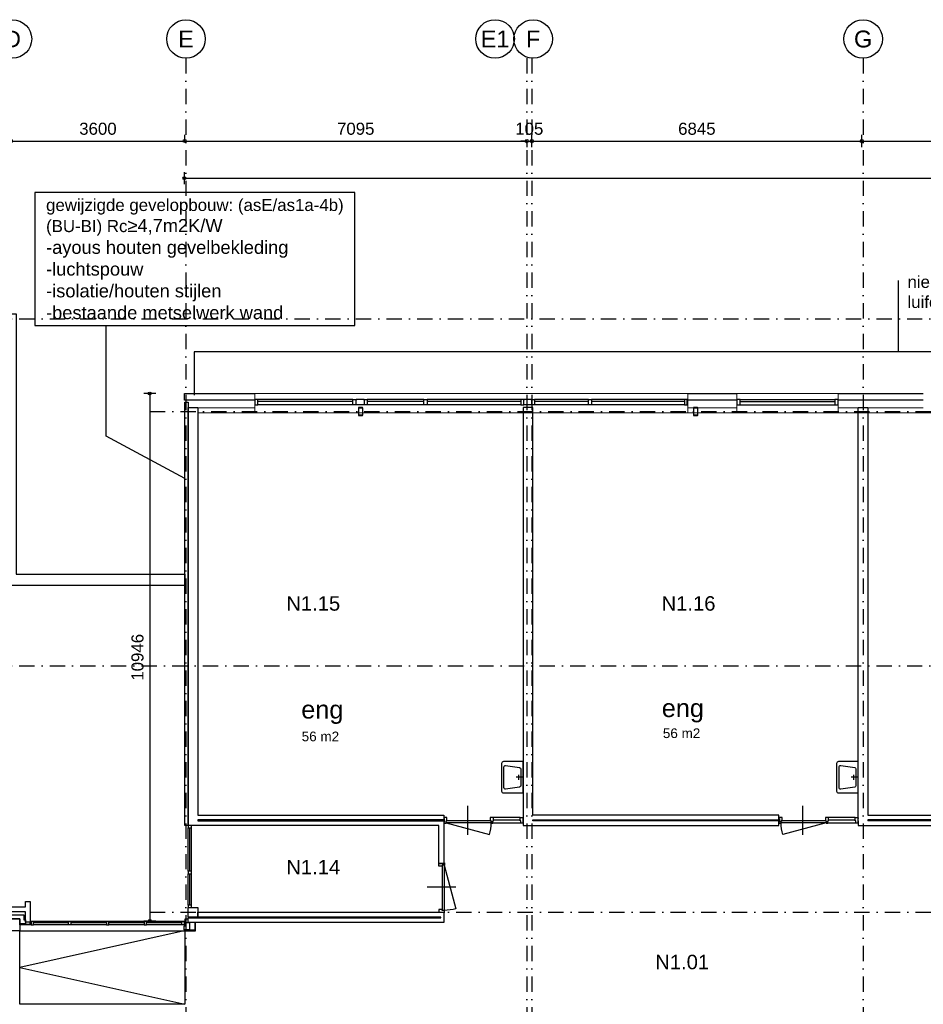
# Model space of a CAD drawing. Header units: millimetres. Extents: x 1137596 to 6076935, y -417599 to 265181.
# Tile 27 of 47: x 1260646 to 1279389, y -306097 to -285665. Entities that reach past the tile are written whole.
import ezdxf
from ezdxf.enums import TextEntityAlignment as Align

# ---------------------------------------------------------------- set-up
doc = ezdxf.new("R2010")
doc.units = ezdxf.units.MM
doc.header["$LTSCALE"] = 50
doc.header["$PDMODE"] = 3
doc.header["$PDSIZE"] = 1
doc.linetypes.add('DASHDOT2', pattern=[12.7, 6.35, -3.175, 0, -3.175])
doc.layers.get('0').update_dxf_attribs({"linetype": 'CONTINUOUS'})
doc.layers.get('DEFPOINTS').update_dxf_attribs({"linetype": 'CONTINUOUS'})
for name, color, linetype in [('AL21----_BUITENWAND', 3, 'CONTINUOUS'), ('AL21K---_ISOLATIE', 1, 'CONTINUOUS'), ('AL22----_BINNENWAND', 3, 'CONTINUOUS'), ('AL24----_TRAPPEN', 1, 'CONTINUOUS'), ('AL27----_DAKEN', 7, 'CONTINUOUS'), ('AL28----_KONSTRUKTIES', 4, 'CONTINUOUS'), ('AL31----_BUITENKOZIJN', 2, 'CONTINUOUS'), ('AL32----_BINNENKOZIJN', 7, 'CONTINUOUS'), ('AL32----_BINNENKOZIJN_1', 1, 'CONTINUOUS'), ('AL74----_INRSANITAIR', 7, 'CONTINUOUS'), ('bib @ 100', 7, 'CONTINUOUS'), ('DIM25', 1, 'CONTINUOUS'), ('Stramien-Alg-Az', 9, 'DASHDOT2'), ('Stramien-Alg-Drs', 8, 'CONTINUOUS'), ('Stramien-Alg-Txt', 2, 'CONTINUOUS'), ('Txt25', 2, 'CONTINUOUS'), ('TXT25-Oppvl', 2, 'CONTINUOUS'), ('TXT35', 3, 'CONTINUOUS')]:
    doc.layers.add(name, color=color, linetype=linetype)
doc.styles.add('BOS3', font='arial.ttf')
doc.dimstyles.new('BOS3', dxfattribs={"dimtxt": 2.5, "dimasz": 1.25, "dimexe": 1.25, "dimexo": 0, "dimgap": 1.25, "dimtad": 1, "dimdec": 3, "dimdsep": 46, "dimtxsty": 'BOS3', "dimblk": 'SMALL', "dimblk1": 'SMALL', "dimblk2": 'SMALL', "dimsah": 1, "dimcen": 2.5, "dimclrd": 1, "dimclre": 1, "dimclrt": 2, "dimadec": 4, "dimazin": 2, "dimtfac": 0.4, "dimtdec": 0, "dimtix": 1, "dimtmove": 2, "dimatfit": 3, "dimfxl": 1.25, "dimfxlon": 1, "dimtvp": 1, "dimtolj": 1, "dimarcsym": 0})

# ---------------------------------------------------------------- blocks, each defined once
blk = doc.blocks.new('*U247')
at = {"layer": 'Stramien-Alg-Drs'}
blk.add_circle((-4, 0), 4, dxfattribs=at)
at = {"layer": 'Stramien-Alg-Txt', "style": 'BOS3'}
blk.add_attdef('TEKST', text='', height=3.5, dxfattribs=at).set_placement((-4, 0), align=Align.MIDDLE)
blk = doc.blocks.new('_Small')
at = {"color": 0, "linetype": 'ByBlock', "lineweight": -2}
blk.add_circle((0, 0), 0.25, dxfattribs=at)
blk = doc.blocks.new('*D193')
at = {"layer": 'DEFPOINTS', "color": 0, "transparency": 16777216}
for p in [(727599, -559476), (731199, -559428), (731199, -559476)]:
    blk.add_point(p, dxfattribs=at)
at = {"layer": 'DIM25', "color": 1, "lineweight": -2, "transparency": 16777216}
for p, q in [((727599, -559428), (727599, -559303)), ((731199, -559428), (731199, -559303)), ((727599, -559428), (731199, -559428))]:
    blk.add_line(p, q, dxfattribs=at)
at = {"layer": 'DIM25', "color": 1, "lineweight": -2, "transparency": 16777216, "xscale": 125, "yscale": 125, "zscale": 125, "rotation": 180}
blk.add_blockref('_Small', (727599, -559428), dxfattribs=at)
at = {"layer": 'DIM25', "color": 1, "lineweight": -2, "transparency": 16777216, "xscale": 125, "yscale": 125, "zscale": 125}
blk.add_blockref('_Small', (731199, -559428), dxfattribs=at)
at = {"layer": 'DIM25', "color": 2, "transparency": 16777216, "insert": (729399, -559175), "char_height": 250, "attachment_point": 5, "style": 'BOS3'}
blk.add_mtext('\\A1;3600', dxfattribs=at)
blk = doc.blocks.new('*D194')
at = {"layer": 'DEFPOINTS', "color": 0, "transparency": 16777216}
for p in [(738294, -559390), (731199, -559476), (738294, -559428)]:
    blk.add_point(p, dxfattribs=at)
at = {"layer": 'DIM25', "color": 1, "lineweight": -2, "transparency": 16777216}
for p, q in [((731199, -559428), (731199, -559303)), ((731199, -559428), (738294, -559428)), ((738294, -559428), (738294, -559553))]:
    blk.add_line(p, q, dxfattribs=at)
at = {"layer": 'DIM25', "color": 1, "lineweight": -2, "transparency": 16777216, "xscale": 125, "yscale": 125, "zscale": 125, "rotation": 180}
blk.add_blockref('_Small', (731199, -559428), dxfattribs=at)
at = {"layer": 'DIM25', "color": 1, "lineweight": -2, "transparency": 16777216, "xscale": 125, "yscale": 125, "zscale": 125}
blk.add_blockref('_Small', (738294, -559428), dxfattribs=at)
at = {"layer": 'DIM25', "color": 2, "transparency": 16777216, "insert": (734746, -559175), "char_height": 250, "attachment_point": 5, "style": 'BOS3'}
blk.add_mtext('\\A1;7095', dxfattribs=at)
blk = doc.blocks.new('*D195')
at = {"layer": 'DEFPOINTS', "color": 0, "transparency": 16777216}
for p in [(738294, -559390), (738399, -559428), (738399, -560373)]:
    blk.add_point(p, dxfattribs=at)
at = {"layer": 'DIM25', "color": 1, "lineweight": -2, "transparency": 16777216}
for p, q in [((738399, -559553), (738399, -559303)), ((738294, -559428), (738169, -559428)), ((738294, -559428), (738294, -559553)), ((738294, -559428), (738399, -559428)), ((738399, -559428), (738524, -559428))]:
    blk.add_line(p, q, dxfattribs=at)
at = {"layer": 'DIM25', "color": 1, "lineweight": -2, "transparency": 16777216, "xscale": 125, "yscale": 125, "zscale": 125}
blk.add_blockref('_Small', (738294, -559428), dxfattribs=at)
at = {"layer": 'DIM25', "color": 1, "lineweight": -2, "transparency": 16777216, "xscale": 125, "yscale": 125, "zscale": 125, "rotation": 180}
blk.add_blockref('_Small', (738399, -559428), dxfattribs=at)
at = {"layer": 'DIM25', "color": 2, "transparency": 16777216, "insert": (738346, -559175), "char_height": 250, "attachment_point": 5, "style": 'BOS3'}
blk.add_mtext('\\A1;105', dxfattribs=at)
blk = doc.blocks.new('*D202')
at = {"layer": 'DEFPOINTS', "color": 0, "transparency": 16777216}
for p in [(745244, -559428), (745244, -559737), (738399, -560373)]:
    blk.add_point(p, dxfattribs=at)
at = {"layer": 'DIM25', "color": 1, "lineweight": -2, "transparency": 16777216}
for p, q in [((738399, -559553), (738399, -559303)), ((745244, -559553), (745244, -559303)), ((738399, -559428), (745244, -559428))]:
    blk.add_line(p, q, dxfattribs=at)
at = {"layer": 'DIM25', "color": 1, "lineweight": -2, "transparency": 16777216, "xscale": 125, "yscale": 125, "zscale": 125, "rotation": 180}
blk.add_blockref('_Small', (738399, -559428), dxfattribs=at)
at = {"layer": 'DIM25', "color": 1, "lineweight": -2, "transparency": 16777216, "xscale": 125, "yscale": 125, "zscale": 125}
blk.add_blockref('_Small', (745244, -559428), dxfattribs=at)
at = {"layer": 'DIM25', "color": 2, "transparency": 16777216, "insert": (741822, -559175), "char_height": 250, "attachment_point": 5, "style": 'BOS3'}
blk.add_mtext('\\A1;6845', dxfattribs=at)
blk = doc.blocks.new('*D203')
at = {"layer": 'DEFPOINTS', "color": 0, "transparency": 16777216}
for p in [(752194, -559428), (745244, -559737), (752194, -559871)]:
    blk.add_point(p, dxfattribs=at)
at = {"layer": 'DIM25', "color": 1, "lineweight": -2, "transparency": 16777216}
for p, q in [((745244, -559553), (745244, -559303)), ((752194, -559553), (752194, -559303)), ((745244, -559428), (752194, -559428))]:
    blk.add_line(p, q, dxfattribs=at)
at = {"layer": 'DIM25', "color": 1, "lineweight": -2, "transparency": 16777216, "xscale": 125, "yscale": 125, "zscale": 125, "rotation": 180}
blk.add_blockref('_Small', (745244, -559428), dxfattribs=at)
at = {"layer": 'DIM25', "color": 1, "lineweight": -2, "transparency": 16777216, "xscale": 125, "yscale": 125, "zscale": 125}
blk.add_blockref('_Small', (752194, -559428), dxfattribs=at)
at = {"layer": 'DIM25', "color": 2, "transparency": 16777216, "insert": (748719, -559175), "char_height": 250, "attachment_point": 5, "style": 'BOS3'}
blk.add_mtext('\\A1;6950', dxfattribs=at)
blk = doc.blocks.new('*D221')
at = {"layer": 'DEFPOINTS', "color": 0, "transparency": 16777216}
for p in [(773370, -560201), (731193, -564668), (773370, -564683)]:
    blk.add_point(p, dxfattribs=at)
at = {"layer": 'DIM25', "color": 1, "lineweight": -2, "transparency": 16777216}
for p, q in [((731193, -560326), (731193, -560076)), ((731193, -560201), (773370, -560201)), ((773370, -560326), (773370, -560076))]:
    blk.add_line(p, q, dxfattribs=at)
at = {"layer": 'DIM25', "color": 1, "lineweight": -2, "transparency": 16777216, "xscale": 125, "yscale": 125, "zscale": 125, "rotation": 180}
blk.add_blockref('_Small', (731193, -560201), dxfattribs=at)
at = {"layer": 'DIM25', "color": 1, "lineweight": -2, "transparency": 16777216, "xscale": 125, "yscale": 125, "zscale": 125}
blk.add_blockref('_Small', (773370, -560201), dxfattribs=at)
at = {"layer": 'DIM25', "color": 2, "transparency": 16777216, "insert": (752282, -559950), "char_height": 250, "attachment_point": 5, "style": 'BOS3'}
blk.add_mtext('\\A1;42177', dxfattribs=at)
blk = doc.blocks.new('*D151')
at = {"layer": 'DEFPOINTS', "color": 0, "transparency": 16777216}
for p in [(1264063, -293423), (1263343, -304369), (1263899, -304369)]:
    blk.add_point(p, dxfattribs=at)
at = {"layer": 'DIM25', "color": 1, "lineweight": -2, "transparency": 16777216}
for p, q in [((1263468, -293423), (1263218, -293423)), ((1263343, -293423), (1263343, -304369)), ((1263468, -304369), (1263218, -304369))]:
    blk.add_line(p, q, dxfattribs=at)
at = {"layer": 'DIM25', "color": 1, "lineweight": -2, "transparency": 16777216, "xscale": 125, "yscale": 125, "zscale": 125}
for p, rotation in [((1263343, -293423), 90), ((1263343, -304369), 270)]:
    blk.add_blockref('_Small', p, dxfattribs=dict(at, rotation=rotation))
at = {"layer": 'DIM25', "color": 2, "transparency": 16777216, "insert": (1263090, -298896), "char_height": 250, "attachment_point": 5, "rotation": 90, "style": 'BOS3'}
blk.add_mtext('\\A1;10946', dxfattribs=at)
blk = doc.blocks.new('*U252')
at = {"layer": 'TXT25-Oppvl', "style": 'BOS3'}
blk.add_attdef('OPPERVLAKTE2', (0, -3), '', height=2, dxfattribs=at)
at = {"layer": 'TXT35', "style": 'BOS3'}
for tag, p, height in [('RUIMTENUMMER', (0, 4), 3), ('RUIMTENAAM', (0, 0), 2.5)]:
    blk.add_attdef(tag, p, '', height=height, dxfattribs=at)
blk = doc.blocks.new('stramienen')
at = {"layer": 'Stramien-Alg-Az'}
for p, q in [((730479.0455, -565041.1412), (776404.4348, -565041.1412)), ((730479.0585, -575432.0924), (776404.4477, -575432.0924))]:
    blk.add_line(p, q, dxfattribs=at)
for points in [[(731225.4193, -557711.0234), (731225.4193, -629125.5137)], [(738293.5755, -557711.0234), (738293.5755, -629125.5137)], [(738399.443, -557711.0234), (738399.443, -629125.5137)], [(745270.6695, -557711.0234), (745270.6695, -629125.5137)], [(703629.6064, -563117.1403), (776404.4348, -563117.1403)], [(703629.6064, -570317.1403), (776404.4348, -570317.1403)]]:
    blk.add_lwpolyline(points, dxfattribs=at)
at = {"layer": 'bib @ 100', "xscale": 100, "yscale": 100, "zscale": 100}
for p, values in [((728025.4193, -557311.0234), {'TEKST': 'D'}), ((731625.4193, -557311.0234), {'TEKST': 'E'}), ((738036.3455, -557310.6006), {'TEKST': 'E1'}), ((738826.6291, -557311.0234), {'TEKST': 'F'}), ((745670.6695, -557311.0234), {'TEKST': 'G'})]:
    blk.add_blockref('*U247', p, dxfattribs=at).add_auto_attribs(values)
at = {"layer": 'DIM25'}
for base, p1, p2, picture, middle in [((731198.5759, -559427.6625), (727598.5759, -559476.336), (731198.5759, -559476.3473), '*D193', (729398.5759, -559174.934)), ((738293.5755, -559427.6625), (731198.5759, -559476.3473), (738293.5755, -559390.3899), '*D194', (734746.0757, -559175.0193)), ((738398.81497, -559427.66252), (738293.81448, -559390.38994), (738398.81497, -560372.65912), '*D195', (738346.31472, -559175.01928)), ((745244.44251, -559427.66252), (738399.44297, -560372.65912), (745244.44251, -559736.79358), '*D202', (741821.94274, -559175.01928)), ((752193.7268, -559427.6625), (745243.7265, -559736.7936), (752193.7268, -559870.693), '*D203', (748718.7267, -559175.0193)), ((773370.1995, -560200.9072), (731193.1993, -564668.0989), (773370.1995, -564683.3413), '*D221', (752281.6994, -559950.3957))]:
    dim = blk.add_linear_dim(base=base, p1=p1, p2=p2, dimstyle='BOS3', override={"dimscale": 0, "dimtxt": 2.5, "dimasz": 1.25, "dimexe": 1.25, "dimexo": 1.25, "dimgap": 1.25, "dimclrt": 2, "dimfxl": 1.25, "dimfxlon": 1}, dxfattribs=at)
    dim.commit()
    dim.dimension.update_dxf_attribs({"geometry": picture, "text_midpoint": middle})

msp = doc.modelspace()

# ---------------------------------------------------------------- linework, layer by layer
at = {"color": 1, "lineweight": 0}
for p, q in [((1274505.4325, -293422.5484), (1265523.4833, -293422.5377)), ((1275523.1479, -293422.5081), (1275522.6349, -293422.5081)), ((1277620.1255, -293422.5411), (1275522.6349, -293422.5426))]:
    msp.add_line(p, q, dxfattribs=at)
at = {"color": 3, "lineweight": 0}
for p, q in [((1265523.4833, -293422.5419), (1265523.4833, -293822.5414)), ((1274505.4325, -293422.5484), (1274505.4325, -293822.5461)), ((1275522.6351, -293822.5258), (1275522.6349, -293422.5295)), ((1277620.127, -293822.5298), (1277620.1267, -293422.5324))]:
    msp.add_line(p, q, dxfattribs=at)
at = {"color": 3, "lineweight": 0, "flags": 128}
for points in [[(1265523.4833, -293422.5499), (1264140.6751, -293422.5509)], [(1275523.1479, -293422.5426), (1274505.4325, -293422.5433)], [(1279385.2546, -293422.5398), (1277620.1255, -293422.5411)], [(1265523.4833, -293722.5207), (1264340.6811, -293722.5207)], [(1275523.1479, -293722.5206), (1274505.4325, -293722.5206)], [(1279385.2546, -293722.5206), (1277620.1255, -293722.5206)], [(1264340.6753, -293822.5421), (1305840.674, -293822.5203)]]:
    msp.add_lwpolyline(points, dxfattribs=at)
at = {"layer": 'AL21----_BUITENWAND'}
for points in [[(1265523.4833, -293557.8207), (1264062.6239, -293557.8207), (1264062.6238, -293422.539), (1265523.4833, -293422.5377)], [(1274505.4325, -293422.5298), (1275523.1479, -293422.5289)], [(1275523.1479, -293557.8205), (1274505.4325, -293557.8205)], [(1277620.1255, -293422.5271), (1279385.2546, -293422.5255)], [(1279385.2546, -293557.8204), (1277620.1255, -293557.8204)], [(1264140.6792, -302286.5675), (1264140.6792, -293715.5721), (1264340.6811, -293715.5721), (1264340.6811, -302171.5675)], [(1264340.6811, -302271.5724), (1264340.6811, -302286.5675)], [(1260765.6665, -304342.5731), (1260765.6665, -304427.5733), (1260645.689, -304427.5733), (1260645.689, -304321.5726), (1259602.6616, -304320.6849), (1259602.6583, -304176.5763), (1259687.6616, -304176.5763), (1259687.6616, -304236.576), (1260730.689, -304236.5724), (1260730.689, -304342.5731), (1260765.6665, -304342.5731)], [(1260865.6655, -304408.5726), (1260880.6645, -304408.5746), (1260880.6606, -304446.5741), (1260645.688, -304446.5761), (1260645.6879, -304431.5731), (1260865.6636, -304431.5918), (1260865.6655, -304408.5726)]]:
    msp.add_lwpolyline(points, dxfattribs=at)
for points in [[(1264140.6714, -293601.5714), (1264140.6714, -302386.5726), (1264070.6849, -302386.5726), (1264070.6849, -293601.5714)], [(1259659.6616, -304076.5751), (1260765.6645, -304076.5733), (1260765.6645, -303966.5746), (1260865.6655, -303966.5746), (1260865.6655, -304392.5736), (1260765.6665, -304392.5736), (1260765.6645, -304176.5743), (1259659.6616, -304176.5743)]]:
    msp.add_lwpolyline(points, close=True, dxfattribs=at)
at = {"layer": 'AL21K---_ISOLATIE'}
msp.add_lwpolyline([(1264165.6831, -304401.5734), (1264165.6831, -304552.5616), (1264055.6782, -304552.5616), (1264055.6782, -304467.5614), (1264080.6811, -304467.5633), (1264080.6806, -304401.5731), (1264165.6831, -304401.5734)], dxfattribs=at)
at = {"layer": 'AL22----_BINNENWAND'}
for points in [[(1271290.6792, -302271.5646), (1276390.6794, -302271.5646), (1276390.6794, -302171.5602), (1271290.6792, -302171.5602), (1271290.6707, -293715.5655), (1271090.6787, -293715.5655), (1271090.6787, -302286.5655), (1271090.6787, -302386.5611), (1276390.6794, -302386.5611), (1276390.6794, -302286.5655), (1271290.6707, -302286.5655), (1271290.6707, -302271.5646)], [(1278040.6792, -302286.5602), (1278040.6792, -293715.5597), (1278240.6792, -293715.5597), (1278240.6792, -302171.5563)], [(1264340.6792, -302171.5675), (1269440.6792, -302171.5675), (1269440.6792, -302271.5724), (1264340.6792, -302271.5724)], [(1278240.6792, -302171.5563), (1283340.6616, -302171.5563), (1283340.6616, -302271.5592), (1278240.6792, -302271.5592)], [(1269340.6799, -302386.5704), (1264140.6792, -302386.5704), (1264140.6792, -302286.5675)], [(1264340.6811, -302286.5675), (1269440.6792, -302286.5675), (1269440.6792, -302386.5704)], [(1269440.6792, -302386.567), (1269440.6792, -303172.5709), (1269340.6799, -303172.5709), (1269340.6799, -302386.567)], [(1278040.6792, -302286.5602), (1278040.6792, -302386.5553), (1283340.6616, -302386.5553), (1283340.6616, -302286.5602), (1278240.6792, -302286.5602)], [(1278240.6792, -302271.5592), (1278240.6792, -302286.5602)], [(1269383.5812, -304286.5709), (1264340.6811, -304286.5709), (1264340.6811, -304186.5738), (1269440.6802, -304186.5738), (1269440.6802, -304286.5709), (1269440.6801, -304401.5731), (1264140.6888, -304401.5734), (1264140.6888, -304301.5702), (1269383.5811, -304301.5699), (1269383.5812, -304286.5707)]]:
    msp.add_lwpolyline(points, dxfattribs=at)
for points in [[(1257505.6572, -304561.6022), (1257505.6553, -304331.6019), (1257515.6548, -304321.6026), (1259362.6938, -304321.6026), (1259362.6938, -300339.5731), (1259502.6948, -300339.5731), (1259502.6948, -304321.5763), (1260645.689, -304321.5763), (1260645.689, -304561.5724), (1260635.6899, -304571.5736), (1257515.6567, -304571.6017)], [(1264275.6577, -304401.5734), (1264275.6558, -304556.5726), (1264055.6811, -304556.5873), (1264055.6851, -304571.5716), (1264290.6558, -304571.5716), (1264290.6587, -304401.5734)]]:
    msp.add_lwpolyline(points, close=True, dxfattribs=at)
at = {"layer": 'AL24----_TRAPPEN'}
for points in [[(1279474.6662, -344704.1966), (1279474.7959, -319524.2195), (1279474.7959, -319524.2195), (1306410.7086, -319524.2195), (1306410.7086, -319524.2195), (1306410.7086, -293455.1421), (1306410.7086, -292555.1421), (1264262.6104, -292555.1421)], [(1264262.6104, -292555.1421), (1264262.6112, -293455.1608)], [(1264055.6851, -304571.5716), (1260645.687, -305334.0735), (1264070.6704, -306096.6007)], [(1260645.687, -306096.5735), (1260645.687, -304571.5736), (1264070.6859, -304571.5736), (1264070.6704, -306096.5659), (1260645.687, -306096.5659)]]:
    msp.add_lwpolyline(points, dxfattribs=at)
at = {"layer": 'AL27----_DAKEN'}
msp.add_lwpolyline([(1264070.6748, -297407.5731), (1260334.686, -297407.5731), (1260334.686, -292007.5731), (1244406.686, -292007.5731), (1244406.686, -298676.5506), (1244166.6855, -298676.5498), (1244166.6855, -291766.5731), (1260574.686, -291766.5731), (1260574.686, -297167.5731), (1264070.6746, -297167.57)], close=True, dxfattribs=at)
at = {"layer": 'AL28----_KONSTRUKTIES'}
for points in [[(1267759.7065, -293873.4864), (1267760.4238, -293872.0792), (1267760.6709, -293870.5187), (1267760.6709, -293720.6244), (1267760.4228, -293719.0567), (1267759.7056, -293717.6495), (1267758.5884, -293716.5333), (1267757.1811, -293715.8155), (1267755.6206, -293715.5685), (1267675.715, -293715.5685), (1267674.1602, -293715.8146), (1267672.7524, -293716.5323), (1267671.6352, -293717.6495), (1267670.918, -293719.0567), (1267670.6709, -293720.6183), (1267670.6709, -293870.5187), (1267670.918, -293872.0792), (1267671.6352, -293873.4874), (1267672.7524, -293874.6046), (1267674.1602, -293875.3214), (1267675.7212, -293875.5685), (1267715.6709, -293875.5685), (1267755.6154, -293875.5685), (1267757.1821, -293875.3204), (1267758.5894, -293874.6036)], [(1274709.7063, -293873.464), (1274710.4236, -293872.0567), (1274710.6707, -293870.4962), (1274710.6707, -293720.602), (1274710.4226, -293719.0343), (1274709.7053, -293717.6271), (1274708.5881, -293716.5108), (1274707.1809, -293715.7931), (1274705.6204, -293715.546), (1274625.7148, -293715.546), (1274624.1599, -293715.7921), (1274622.7522, -293716.5099), (1274621.635, -293717.6271), (1274620.9177, -293719.0343), (1274620.6707, -293720.5958), (1274620.6707, -293870.4962), (1274620.9177, -293872.0567), (1274621.635, -293873.465), (1274622.7522, -293874.5821), (1274624.1599, -293875.2989), (1274625.7209, -293875.546), (1274665.6707, -293875.546), (1274705.6152, -293875.546), (1274707.1819, -293875.298), (1274708.5891, -293874.5812)], [(1264340.6811, -304086.5726), (1264340.6811, -304286.5729), (1264140.6888, -304286.5729), (1264140.6888, -304086.5726)]]:
    msp.add_lwpolyline(points, close=True, dxfattribs=at)
for points in [[(1267754.6714, -293868.6185, -0.4142135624), (1267753.7214, -293869.5685), (1267715.6709, -293869.5685), (1267677.6204, -293869.5685, -0.4142135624), (1267676.6704, -293868.6185), (1267676.6704, -293722.5185, -0.4142135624), (1267677.6204, -293721.5685), (1267753.7214, -293721.5685, -0.4142135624), (1267754.6714, -293722.5185)], [(1274704.6711, -293868.596, -0.4142135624), (1274703.7211, -293869.546), (1274665.6707, -293869.546), (1274627.6202, -293869.546, -0.4142135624), (1274626.6702, -293868.596), (1274626.6702, -293722.496, -0.4142135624), (1274627.6202, -293721.546), (1274703.7211, -293721.546, -0.4142135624), (1274704.6711, -293722.496)]]:
    msp.add_lwpolyline(points, format="xyb", close=True, dxfattribs=at)
at = {"layer": 'AL31----_BUITENKOZIJN'}
for points in [[(1265525.4488, -293657.6089), (1265582.4478, -293657.6089), (1265582.4478, -293543.6089), (1265515.4483, -293543.6089), (1265515.4483, -293557.6079), (1265525.4488, -293557.6079), (1265525.4488, -293657.6089)], [(1266225.8079, -293543.6128), (1265582.4478, -293543.6088)], [(1266225.8079, -293584.9887), (1265582.4478, -293584.9847)], [(1266858.3064, -293543.6167), (1266225.8079, -293543.6128)], [(1266858.3064, -293584.9916), (1266225.8079, -293584.9888)], [(1267558.3067, -293543.6167), (1266858.3064, -293543.6167)], [(1267558.3067, -293584.9917), (1266858.3064, -293584.9917)], [(1267615.3068, -293657.6167), (1267558.3067, -293657.6167), (1267558.3067, -293543.6167), (1267625.3062, -293543.6167), (1267625.3062, -293557.6157), (1267615.3068, -293557.6157), (1267615.3068, -293657.6167)], [(1267788.5723, -293543.6167), (1267625.307, -293543.6167)], [(1267855.5718, -293657.6167), (1267798.5717, -293657.6162), (1267798.5717, -293557.6157), (1267788.5723, -293557.6157), (1267788.5723, -293543.6167), (1267855.5727, -293543.6167), (1267855.5717, -293657.6167)], [(1269031.1542, -293584.9956), (1267855.5723, -293584.9916)], [(1269031.1561, -293543.6206), (1267855.5727, -293543.6166)], [(1271009.2822, -293543.6235), (1269098.1555, -293543.6205)], [(1271009.2822, -293584.9956), (1269098.1555, -293584.9956)], [(1271043.4943, -293543.6235), (1271009.2822, -293543.6235)], [(1271043.4943, -293584.9994), (1271009.2822, -293584.9953)], [(1271110.4938, -293543.6235), (1271043.4943, -293543.6235), (1271043.4943, -293657.6245), (1271100.4945, -293657.6245), (1271100.4945, -293557.6225), (1271110.4938, -293557.6225), (1271110.4938, -293543.6235)], [(1271259.6608, -293543.6235), (1271110.4938, -293543.6235)], [(1271269.6621, -293657.6245), (1271269.6621, -293557.6265), (1271259.6608, -293557.6265), (1271259.6608, -293543.6235), (1271326.6623, -293543.6235), (1271326.6623, -293657.6245), (1271269.6621, -293657.6245)], [(1272441.504, -293543.6274), (1271326.6623, -293543.6234)], [(1272441.504, -293585.0034), (1271326.6623, -293584.9994)], [(1273735.922, -293543.6313), (1272508.5035, -293543.6272)], [(1273735.9201, -293585.0073), (1272508.5035, -293585.0032)], [(1274435.9225, -293543.6313), (1273735.9201, -293543.6313)], [(1274435.9218, -293585.0073), (1273735.9201, -293585.0073)], [(1274435.9225, -293543.6313), (1274435.9206, -293657.6313), (1274492.9206, -293657.6313), (1274492.9206, -293557.6304), (1274502.922, -293557.6304), (1274502.922, -293543.6313), (1274435.9225, -293543.6302)], [(1275579.635, -293543.6064), (1275613.8471, -293543.6064)], [(1275591.0398, -293584.9782), (1275613.8471, -293584.9782)], [(1275613.8471, -293543.6064), (1277553.1257, -293543.6034)], [(1275613.8471, -293584.9785), (1277553.1257, -293584.9785)], [(1266225.8079, -293657.6128), (1265582.4478, -293657.6088)], [(1266858.3064, -293657.6167), (1266225.8079, -293657.6128)], [(1267558.3067, -293657.6167), (1266858.3064, -293657.6167)], [(1267790.8904, -293657.1512), (1267627.6251, -293657.1512)], [(1269031.1542, -293657.6206), (1267855.5717, -293657.6166)], [(1271009.2822, -293657.6245), (1269098.1555, -293657.6204)], [(1271043.4943, -293657.6245), (1271009.2822, -293657.6245)], [(1271259.6608, -293657.6245), (1271110.4938, -293657.6245)], [(1272441.504, -293657.6274), (1271326.6623, -293657.6244)], [(1273735.9201, -293657.6313), (1272508.5035, -293657.6272)], [(1274435.9206, -293657.6313), (1273735.9201, -293657.6313)], [(1275579.635, -293657.6074), (1275613.8471, -293657.6074)], [(1275613.8471, -293657.6074), (1277553.1257, -293657.6033)], [(1264140.6919, -303336.5736), (1264140.6898, -302436.5736)], [(1264175.6933, -303336.5736), (1264175.6915, -302436.5736)], [(1264210.6932, -303336.5755), (1264210.6912, -302436.5736)], [(1264140.6919, -304036.5716), (1264140.6898, -303386.5746)], [(1264175.6933, -304036.5716), (1264175.6915, -303386.5746)], [(1264210.6932, -304036.5736), (1264210.6912, -303386.5746)], [(1260865.6655, -304368.5788), (1264070.6844, -304368.5615)], [(1260930.6636, -304381.5726), (1261658.6694, -304381.5705)], [(1260930.6636, -304399.5733), (1261658.6694, -304399.5713)], [(1261708.6675, -304381.5706), (1262443.1733, -304381.5686)], [(1261708.6675, -304399.5694), (1262443.1733, -304399.5673)], [(1262493.1743, -304381.567), (1263227.6772, -304381.5649)], [(1262493.1743, -304399.5675), (1263227.6772, -304399.5657)], [(1263277.6782, -304381.565), (1264005.6821, -304381.563)], [(1263277.6782, -304399.5657), (1264005.6821, -304399.5616)], [(1260930.6616, -304438.5726), (1261658.6694, -304438.5705)], [(1261708.6665, -304438.5707), (1262443.1733, -304438.5688)], [(1262493.1724, -304438.567), (1263227.6772, -304438.5649)], [(1263277.6763, -304438.565), (1264005.6821, -304438.5632)]]:
    msp.add_lwpolyline(points, dxfattribs=at)
for points in [[(1269031.1542, -293657.6206), (1269031.1542, -293543.6206), (1269098.1555, -293543.6206), (1269098.1555, -293657.6206)], [(1272441.504, -293657.6274), (1272441.504, -293543.6274), (1272508.5035, -293543.6274), (1272508.5035, -293657.6274)], [(1275591.0398, -293657.6035), (1275591.0398, -293543.6035), (1275524.0384, -293543.6035), (1275524.0384, -293657.6035)], [(1277620.127, -293657.6035), (1277620.127, -293543.6035), (1277553.1257, -293543.6035), (1277553.1257, -293657.6035)], [(1264210.6912, -302386.5726), (1264140.688, -302386.5726), (1264140.688, -302436.5736), (1264210.6912, -302436.5736)], [(1264140.6919, -303386.5746), (1264210.6912, -303386.5746), (1264210.6912, -303336.5736), (1264140.6919, -303336.5736)], [(1264140.6919, -304086.5726), (1264210.6912, -304086.5726), (1264210.6912, -304036.5716), (1264140.6919, -304036.5716)], [(1260880.6626, -304376.5748), (1260880.6626, -304446.5741), (1260930.6636, -304446.5741), (1260930.6636, -304376.5748)], [(1261708.6675, -304376.5709), (1261708.6675, -304446.5721), (1261658.6694, -304446.5721), (1261658.6694, -304376.5709)], [(1262443.1733, -304376.5692), (1262443.1733, -304446.5685), (1262493.1743, -304446.5685), (1262493.1743, -304376.5692)], [(1263277.6782, -304446.5685), (1263277.6782, -304376.5653), (1263227.6772, -304376.5653), (1263227.6772, -304446.5685)], [(1264055.6831, -304376.5636), (1264055.6831, -304446.5629), (1264005.6821, -304446.5629), (1264005.6821, -304376.5636)], [(1264140.686, -304331.5719), (1264070.688, -304331.5721), (1264070.6811, -304401.5731), (1264140.6888, -304401.5726)]]:
    msp.add_lwpolyline(points, close=True, dxfattribs=at)
at = {"layer": 'AL32----_BINNENKOZIJN', "linetype": 'Continuous'}
for points in [[(1269440.6796, -302226.5641), (1269440.6933, -302242.5631), (1269452.6796, -302242.5631), (1269452.6796, -302314.5641), (1269440.6933, -302314.5641), (1269440.6933, -302330.5631), (1269452.6796, -302330.5631), (1269452.6796, -302335.5646), (1269490.6787, -302335.5646), (1269490.6787, -302292.5636), (1269507.6796, -302292.5636), (1269507.6796, -302221.5646), (1269452.6796, -302221.5646), (1269452.6796, -302226.5641)], [(1270474.6796, -302221.5626), (1270407.6787, -302221.5626), (1270407.6787, -302292.5636), (1270424.6796, -302292.5636), (1270424.6796, -302335.5626), (1270457.6796, -302335.5626), (1270457.6796, -302292.5636), (1270474.6796, -302292.5636), (1270474.6796, -302221.5626)], [(1271090.6787, -302226.5621), (1271090.665, -302242.5611), (1271078.6787, -302242.5611), (1271078.6787, -302314.5621), (1271090.665, -302314.5621), (1271090.665, -302330.5611), (1271078.6787, -302330.5611), (1271078.6787, -302335.5626), (1271040.6796, -302335.5626), (1271040.6796, -302292.5616), (1271023.6787, -302292.5616), (1271023.6787, -302221.5626), (1271078.6787, -302221.5626), (1271078.6787, -302226.5621)], [(1276390.6802, -302226.5567), (1276390.6938, -302242.5558), (1276402.6802, -302242.5558), (1276402.6802, -302314.5567), (1276390.6938, -302314.5567), (1276390.6938, -302330.5558), (1276402.6802, -302330.5558), (1276402.6802, -302335.5572), (1276440.6792, -302335.5572), (1276440.6792, -302292.5563), (1276457.6802, -302292.5563), (1276457.6802, -302221.5572), (1276402.6802, -302221.5572), (1276402.6802, -302226.5567)], [(1277424.6802, -302221.5553), (1277357.6792, -302221.5553), (1277357.6792, -302292.5563), (1277374.6802, -302292.5563), (1277374.6802, -302335.5553), (1277407.6802, -302335.5553), (1277407.6802, -302292.5563), (1277424.6802, -302292.5563), (1277424.6802, -302221.5553)], [(1278040.6792, -302226.5548), (1278040.6655, -302242.5538), (1278028.6792, -302242.5538), (1278028.6792, -302314.5548), (1278040.6655, -302314.5548), (1278040.6655, -302330.5538), (1278028.6792, -302330.5538), (1278028.6792, -302335.5553), (1277990.6802, -302335.5553), (1277990.6802, -302292.5543), (1277973.6792, -302292.5543), (1277973.6792, -302221.5553), (1278028.6792, -302221.5553), (1278028.6792, -302226.5548)], [(1269440.6792, -303162.5699), (1269454.6792, -303162.5699), (1269454.6792, -303212.5704), (1269411.6792, -303212.5704), (1269411.6792, -303229.5709), (1269340.6799, -303229.5709), (1269340.6799, -303172.5709), (1269440.6792, -303172.5709)], [(1269440.6792, -304196.5692), (1269454.6792, -304196.5692), (1269454.6792, -304146.5687), (1269411.6792, -304146.5687), (1269411.6792, -304129.5682), (1269340.6799, -304129.5682), (1269340.6799, -304186.5682), (1269440.6792, -304186.5682)]]:
    msp.add_lwpolyline(points, close=True, dxfattribs=at)
for points in [[(1270424.6796, -302292.5636), (1269490.6787, -302292.5636)], [(1270424.6796, -302332.5625), (1269490.6787, -302332.5647)], [(1271040.6796, -302335.5626), (1270457.6796, -302335.5626)], [(1271023.6787, -302221.5626), (1270474.6796, -302221.5626)], [(1271023.6787, -302278.5626), (1270474.6796, -302278.5626)], [(1277374.6802, -302292.5563), (1276440.6792, -302292.5563)], [(1277374.6802, -302332.5551), (1276440.6792, -302332.5574)], [(1277990.6802, -302335.5553), (1277407.6802, -302335.5553)], [(1277973.6792, -302221.5553), (1277424.6802, -302221.5553)], [(1277973.6792, -302278.5553), (1277424.6802, -302278.5553)], [(1269411.6792, -303229.5709), (1269411.6802, -304129.5697)], [(1269451.6794, -303212.5704), (1269451.6804, -304146.5687)]]:
    msp.add_lwpolyline(points, dxfattribs=at)
at = {"layer": 'AL32----_BINNENKOZIJN_1', "linetype": 'Continuous'}
for points in [[(1269940.6811, -302578.5621), (1269940.6802, -301978.5631)], [(1276890.6811, -302578.5548), (1276890.6794, -301978.5553)], [(1269694.6799, -303667.5694), (1269094.6797, -303667.5714)]]:
    msp.add_lwpolyline(points, dxfattribs=at)
for points in [[(1269490.6787, -302332.5625), (1270392.8538, -302574.3019, 0.0655434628), (1270424.6796, -302332.5647, 0.0655434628)], [(1277374.6802, -302332.5551), (1276472.5051, -302574.2945, -0.0655434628), (1276440.6792, -302332.5574, -0.0655434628)], [(1269451.6794, -303212.5704), (1269693.4174, -304114.7451, -0.0655434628), (1269451.6804, -304146.5707, -0.0655434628)]]:
    msp.add_lwpolyline(points, format="xyb", dxfattribs=at)
at = {"layer": 'AL74----_INRSANITAIR'}
for points in [[(1270640.6783, -301671.5677, 0.4142135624), (1270680.6783, -301711.5677), (1271090.6783, -301711.5677), (1271090.6783, -301061.5677), (1270680.6783, -301061.5677, 0.4142135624), (1270640.6783, -301101.5677)], [(1271015.6254, -301182.9887, -0.3732377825), (1271041.3828, -301212.6872), (1271041.3828, -301560.4482, -0.3732377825), (1271015.6254, -301590.1467), (1270724.921, -301631.6759, -0.4564120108), (1270690.6783, -301601.9774), (1270690.6783, -301171.158, -0.4564120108), (1270724.921, -301141.4595)], [(1277590.6969, -301671.5592, 0.4142135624), (1277630.6969, -301711.5592), (1278040.6969, -301711.5592), (1278040.6969, -301061.5592), (1277630.6969, -301061.5592, 0.4142135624), (1277590.6969, -301101.5592)], [(1277965.644, -301182.9802, -0.3732377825), (1277991.4014, -301212.6787), (1277991.4014, -301560.4397, -0.3732377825), (1277965.644, -301590.1382), (1277674.9396, -301631.6674, -0.4564120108), (1277640.6969, -301601.9689), (1277640.6969, -301171.1495, -0.4564120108), (1277674.9396, -301141.451)]]:
    msp.add_lwpolyline(points, format="xyb", close=True, dxfattribs=at)
for points in [[(1270990.6783, -301336.5677), (1270990.6783, -301436.5677)], [(1277940.6969, -301336.5592), (1277940.6969, -301436.5592)], [(1271090.6783, -301386.5677), (1270940.6783, -301386.5677)], [(1278040.6969, -301386.5592), (1277890.6969, -301386.5592)]]:
    msp.add_lwpolyline(points, dxfattribs=at)
at = {"layer": 'Txt25'}
msp.add_lwpolyline([(1260958.25, -292011.2742), (1267595.5613, -292011.2742), (1267595.5613, -289248.6055), (1260958.25, -289248.6055)], close=True, dxfattribs=at)

# ---------------------------------------------------------------- block references
msp.add_blockref('stramienen', (532869.4244, 271245.5598))
at = {"layer": 'bib @ 100'}
ref = msp.add_blockref('*U252', (1266175.0338, -298328.1721), dxfattribs=dict(at, xscale=100, yscale=100, zscale=100))
ref.add_attrib('RUIMTENUMMER', 'N1.15', (1266175.0338, -297928.1721), dxfattribs={"layer": 'TXT35', "height": 300, "style": 'BOS3'})
ref = msp.add_blockref('*U252', (1273959.5115, -298328.1721), dxfattribs=dict(at, xscale=100, yscale=100, zscale=100))
ref.add_attrib('RUIMTENUMMER', 'N1.16', (1273959.5115, -297928.1721), dxfattribs={"layer": 'TXT35', "height": 300, "style": 'BOS3'})
ref = msp.add_blockref('*U252', (1266175.0338, -303799.6876), dxfattribs=dict(at, xscale=100, yscale=100, zscale=100))
ref.add_attrib('RUIMTENUMMER', 'N1.14', (1266175.0338, -303399.6876), dxfattribs={"layer": 'TXT35', "height": 300, "style": 'BOS3'})
ref = msp.add_blockref('*U252', (1273827.9841, -305768.3206), dxfattribs=dict(at, xscale=100, yscale=100, zscale=100))
ref.add_attrib('RUIMTENUMMER', 'N1.01', (1273827.9841, -305368.3206), dxfattribs={"layer": 'TXT35', "height": 300, "style": 'BOS3'})

# ---------------------------------------------------------------- texts
at = {"style": 'BOS3'}
for p in [(1266486.3012, -300166.8811), (1273964.299, -300136.172)]:
    msp.add_text('eng', height=375, dxfattribs=at).set_placement(p)
at = {"color": 1, "style": 'BOS3'}
for p in [(1266883.0335, -300637.7817), (1274374.7503, -300571.451)]:
    msp.add_text('56 m2', height=200, dxfattribs=at).set_placement(p, align=Align.CENTER)
at = {"layer": 'Txt25', "char_height": 250, "attachment_point": 1, "style": 'BOS3'}
for s, width, insert in [('gewijzigde gevelopbouw: (asE/as1a-4b) (BU-BI) Rc{\\H1.0833x;≥4,7m2K/W\\P-ayous houten gevelbekleding\\P-luchtspouw\\P-isolatie/houten stijlen\\P-bestaande metselwerk wand}', 6940.903373, (1261192.8051, -289384.9853)), ('nieuwe houten luifelconstructie', 4031.158159, (1279060.4377, -290980.3237))]:
    msp.add_mtext_dynamic_manual_height_columns(s, width=width, gutter_width=1250, heights=[0], dxfattribs=dict(at, insert=insert))

# ---------------------------------------------------------------- dimensions: what is measured, and where the dimension line sits
at = {"layer": 'DIM25'}
dim = msp.add_linear_dim(base=(1263342.7784, -304368.5624), p1=(1264062.6238, -293422.562), p2=(1263898.9305, -304368.5624), angle=90, dimstyle='BOS3', override={"dimscale": 0, "dimtxt": 2.5, "dimasz": 1.25, "dimexe": 1.25, "dimexo": 1.25, "dimgap": 1.25, "dimclrt": 2, "dimfxl": 1.25, "dimfxlon": 1}, dxfattribs=at)
dim.commit()
dim.dimension.update_dxf_attribs({"geometry": '*D151', "text_midpoint": (1263090.1351, -298895.5622)})

# ---------------------------------------------------------------- leaders
at = {"layer": 'AL21----_BUITENWAND'}
msp.add_leader([(1264070.6641, -295184.8857), (1262436.7856, -294306.616), (1262436.7856, -292011.2742)], dimstyle='BOS3', override={"dimscale": 0}, dxfattribs=at)
at = {"layer": 'AL24----_TRAPPEN'}
msp.add_leader([(1278872.4901, -292555.1421), (1278872.4901, -291080.4039)], dimstyle='BOS3', override={"dimscale": 0}, dxfattribs=at)

doc.saveas('drawing.dxf')
